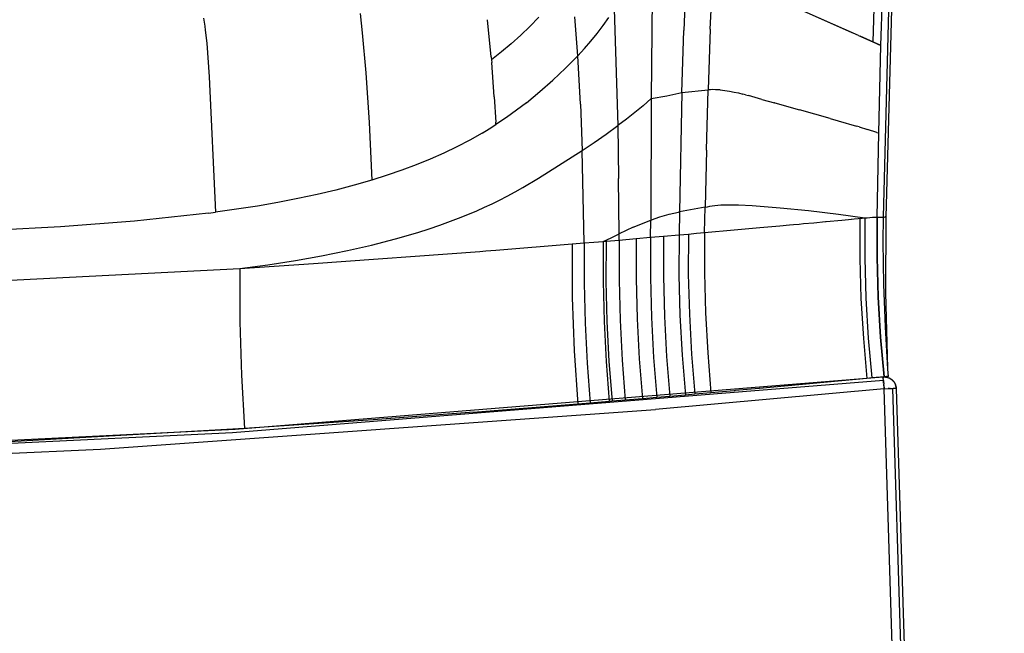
# Model space of a CAD drawing. Header units: millimetres. Extents: x 0 to 547, y 0 to 799.
# Tile 9 of 15: x 410 to 533, y 400 to 476. Entities that reach past the tile are written whole.
import ezdxf

# ---------------------------------------------------------------- set-up
doc = ezdxf.new("R2010")
doc.units = ezdxf.units.MM
doc.header["$MEASUREMENT"] = 0
doc.layers.add('Crea2D$visibili$tangenti', color=7, linetype='Continuous', true_color=0x000000)

msp = doc.modelspace()

# ---------------------------------------------------------------- linework, layer by layer
at = {"layer": 'Crea2D$visibili$tangenti'}
for p, q in [((488.87, 486.15), (488.7, 466.54)), ((518.94, 486.77), (518, 451.73)), ((493.13, 484), (492.77, 475.05)), ((517.38, 473.16), (517.74, 484.13)), ((518.44, 482.75), (517.66, 451.74)), ((496.07, 475.23), (496.36, 481.24)), ((516.54, 479.88), (516.35, 473.64)), ((484.07, 477.7), (484.5, 463.18)), ((514.58, 474.43), (506.38, 478.06)), ((506.98, 477.79), (513.75, 474.79)), ((432.76, 476.58), (432.84, 476.09)), ((432.84, 476.09), (432.92, 475.59)), ((452.31, 477.17), (452.58, 474.77)), ((468.7, 471.74), (468.24, 476.39)), ((474.63, 476.7), (473.52, 475.56)), ((479.52, 471.88), (479.15, 476.75)), ((482.67, 475.67), (483.39, 476.67)), ((432.92, 475.59), (432.98, 475.09)), ((432.98, 475.09), (433.16, 473.46)), ((452.58, 474.77), (453.02, 469.75)), ((473.52, 475.56), (472.38, 474.46)), ((481.93, 474.68), (482.67, 475.67)), ((492.52, 467.29), (492.77, 475.05)), ((496.07, 475.23), (495.79, 467.63)), ((472.38, 474.46), (471.2, 473.4)), ((480.35, 472.79), (481.16, 473.73)), ((481.16, 473.73), (481.93, 474.68)), ((514.58, 474.43), (516.35, 473.64)), ((517.27, 473.21), (514.78, 474.34)), ((516.35, 473.64), (517.38, 473.16)), ((433.16, 473.46), (433.48, 469.25)), ((469.98, 472.38), (468.73, 471.4)), ((471.2, 473.4), (469.98, 472.38)), ((479.52, 471.88), (480.35, 472.79)), ((517.11, 462.25), (517.38, 473.16)), ((468.7, 471.74), (468.73, 471.4)), ((468.73, 471.4), (468.76, 471.05)), ((477.99, 470.34), (479.52, 471.88)), ((479.86, 465.83), (479.52, 471.88)), ((469.08, 466.77), (468.76, 471.05)), ((476.41, 468.85), (477.99, 470.34)), ((433.48, 469.25), (434.25, 452.34)), ((453.02, 469.75), (453.44, 463.57)), ((474.78, 467.41), (476.41, 468.85)), ((473.1, 466.03), (474.78, 467.41)), ((492.52, 467.29), (495.79, 467.63)), ((495.58, 460.11), (495.79, 467.63)), ((496.1, 467.65), (495.79, 467.63)), ((496.4, 467.66), (496.1, 467.65)), ((496.7, 467.65), (496.4, 467.66)), ((497.01, 467.64), (496.7, 467.65)), ((497.31, 467.62), (497.01, 467.64)), ((497.31, 467.62), (497.89, 467.55)), ((497.89, 467.55), (498.46, 467.47)), ((498.46, 467.47), (499.03, 467.36)), ((469.08, 466.77), (469.28, 463.58)), ((488.7, 466.54), (487.69, 465.65)), ((488.7, 466.54), (488.62, 451.35)), ((488.7, 466.54), (490.62, 466.89)), ((490.62, 466.89), (492.52, 467.29)), ((492.52, 467.29), (492.2, 452.38)), ((499.03, 467.36), (499.59, 467.24)), ((499.59, 467.24), (500.15, 467.09)), ((500.47, 467.01), (500.15, 467.09)), ((500.47, 467.01), (500.85, 466.91)), ((502.51, 466.44), (500.85, 466.91)), ((502.51, 466.44), (504.09, 466)), ((471.86, 465.08), (470.59, 464.17)), ((473.1, 466.03), (471.86, 465.08)), ((479.86, 465.83), (480.08, 460.06)), ((487.69, 465.65), (486.65, 464.8)), ((504.11, 465.99), (504.09, 466)), ((504.11, 465.99), (507.21, 465.12)), ((511.03, 464.05), (507.21, 465.12)), ((470.59, 464.17), (469.29, 463.3)), ((485.59, 463.98), (484.5, 463.18)), ((486.65, 464.8), (485.59, 463.98)), ((511.03, 464.05), (512.03, 463.77)), ((512.04, 463.76), (512.03, 463.77)), ((512.04, 463.76), (514.31, 463.11)), ((453.44, 463.57), (453.8, 456.36)), ((467.58, 462.24), (468.44, 462.76)), ((468.44, 462.76), (469.29, 463.3)), ((469.29, 463.3), (469.28, 463.58)), ((483.06, 462.1), (484.5, 463.18)), ((484.5, 463.18), (484.6, 456.56)), ((514.67, 463.01), (514.31, 463.11)), ((514.67, 463.01), (515.72, 462.69)), ((516.88, 462.32), (515.72, 462.69)), ((466.02, 461.36), (464.42, 460.53)), ((467.58, 462.24), (466.02, 461.36)), ((481.58, 461.05), (483.06, 462.1)), ((516.88, 462.32), (517.11, 462.25)), ((516.91, 451.73), (517.11, 462.25)), ((464.42, 460.53), (462.77, 459.74)), ((474.6, 456.58), (480.08, 460.06)), ((480.08, 460.06), (481.58, 461.05)), ((480.32, 448.51), (480.08, 460.06)), ((495.58, 460.11), (495.41, 452.98)), ((461.08, 458.98), (459.33, 458.27)), ((462.77, 459.74), (461.08, 458.98)), ((457.54, 457.6), (455.69, 456.96)), ((459.33, 458.27), (457.54, 457.6)), ((453.8, 456.36), (451.58, 455.72)), ((455.69, 456.96), (453.8, 456.36)), ((472.66, 455.43), (474.6, 456.58)), ((484.67, 449.65), (484.6, 456.56)), ((449.3, 455.12), (446.95, 454.56)), ((451.58, 455.72), (449.3, 455.12)), ((471.68, 454.88), (472.66, 455.43)), ((444.54, 454.04), (442.06, 453.57)), ((446.95, 454.56), (444.54, 454.04)), ((468.81, 453.41), (469.75, 453.87)), ((469.75, 453.87), (470.68, 454.35)), ((470.68, 454.35), (471.68, 454.88)), ((439.52, 453.12), (434.25, 452.34)), ((442.06, 453.57), (439.52, 453.12)), ((466.9, 452.54), (467.86, 452.96)), ((467.86, 452.96), (468.81, 453.41)), ((495.41, 452.98), (492.2, 452.38)), ((495.35, 449.8), (495.41, 452.98)), ((495.41, 452.98), (495.71, 453.04)), ((495.71, 453.04), (496.01, 453.09)), ((496.01, 453.09), (496.32, 453.14)), ((496.32, 453.14), (496.62, 453.18)), ((496.62, 453.18), (497, 453.22)), ((497, 453.22), (497.37, 453.25)), ((497.37, 453.25), (497.74, 453.27)), ((497.74, 453.27), (498.11, 453.28)), ((498.11, 453.28), (498.84, 453.29)), ((498.84, 453.29), (499.57, 453.28)), ((499.57, 453.28), (501.29, 453.18)), ((501.29, 453.18), (504.81, 452.91)), ((504.81, 452.91), (508.34, 452.56)), ((433.37, 452.22), (424.16, 451.24)), ((433.37, 452.22), (434.25, 452.34)), ((462.3, 450.74), (464.62, 451.59)), ((464.62, 451.59), (465.77, 452.05)), ((465.77, 452.05), (466.9, 452.54)), ((488.62, 451.35), (489.19, 451.56)), ((489.19, 451.56), (489.76, 451.76)), ((489.76, 451.76), (490.33, 451.94)), ((490.33, 451.94), (490.92, 452.1)), ((490.92, 452.1), (491.5, 452.24)), ((491.5, 452.24), (492.09, 452.37)), ((492.2, 452.38), (492.09, 452.37)), ((492.2, 452.38), (492.16, 449.52)), ((508.34, 452.56), (512.07, 452.11)), ((512.07, 452.11), (515.36, 451.64)), ((512.48, 451.37), (513.32, 451.45)), ((513.32, 451.45), (513.66, 451.48)), ((513.66, 451.48), (513.72, 451.49)), ((513.72, 451.49), (514.02, 451.52)), ((514.02, 451.52), (515.03, 451.61)), ((514.76, 451.59), (514.75, 446.58)), ((515.03, 451.61), (515.36, 451.64)), ((515.36, 451.64), (515.35, 446.63)), ((515.36, 451.64), (515.65, 451.66)), ((515.65, 451.66), (516.32, 451.71)), ((516.32, 451.71), (516.71, 451.72)), ((516.71, 451.72), (516.91, 451.73)), ((516.9, 451.73), (516.89, 446.74)), ((516.9, 446.74), (516.91, 451.73)), ((516.91, 451.73), (517.57, 451.74)), ((517.57, 451.74), (517.66, 451.74)), ((517.66, 451.74), (517.63, 448.63)), ((517.68, 451.74), (517.66, 451.74)), ((517.68, 451.74), (517.69, 451.74)), ((517.7, 451.74), (517.69, 451.74)), ((517.7, 451.74), (517.72, 451.74)), ((517.74, 451.74), (517.72, 451.74)), ((517.74, 451.74), (517.75, 451.74)), ((517.76, 451.74), (517.75, 451.74)), ((517.76, 451.74), (517.77, 451.74)), ((517.77, 451.74), (517.89, 451.75)), ((517.77, 451.74), (517.77, 451.74)), ((517.92, 451.75), (517.89, 451.75)), ((517.93, 451.75), (517.92, 451.75)), ((517.92, 451.75), (517.92, 451.75)), ((517.94, 451.75), (517.93, 451.75)), ((517.93, 451.75), (517.93, 451.75)), ((517.94, 451.75), (517.96, 451.74)), ((517.96, 451.74), (517.97, 451.74)), ((518, 451.72), (517.96, 442.29)), ((517.99, 451.74), (517.97, 451.74)), ((517.99, 451.74), (517.99, 451.74)), ((517.99, 451.74), (518, 451.73)), ((517.99, 451.74), (517.99, 451.74)), ((518, 451.73), (518, 451.73)), ((518, 451.73), (518, 451.73)), ((518, 451.72), (518, 451.73)), ((518, 451.73), (518, 451.73)), ((518, 451.73), (518, 451.73)), ((518, 451.72), (518, 451.72)), ((414.91, 450.51), (405.66, 450.02)), ((424.16, 451.24), (414.91, 450.51)), ((459.54, 449.83), (460.93, 450.27)), ((460.93, 450.27), (462.3, 450.74)), ((486.45, 450.48), (485.56, 450.08)), ((486.45, 450.48), (488.62, 451.35)), ((488.61, 449.21), (488.62, 451.35)), ((499.03, 450.13), (502.24, 450.42)), ((502.24, 450.42), (504.75, 450.65)), ((504.75, 450.65), (505.97, 450.76)), ((505.97, 450.76), (506.44, 450.8)), ((506.44, 450.8), (507.16, 450.87)), ((507.16, 450.87), (507.71, 450.92)), ((507.71, 450.92), (508.98, 451.04)), ((508.98, 451.04), (510.44, 451.18)), ((510.44, 451.18), (510.54, 451.19)), ((510.54, 451.19), (512.48, 451.37)), ((516.89, 451.07), (516.9, 451.08)), ((453.75, 448.24), (456.75, 449.02)), ((456.75, 449.02), (459.54, 449.83)), ((482.68, 448.71), (483.69, 449.16)), ((483.69, 449.16), (484.67, 449.65)), ((485.56, 450.08), (484.67, 449.65)), ((484.68, 448.87), (484.67, 449.65)), ((484.68, 448.87), (486.82, 449.06)), ((486.82, 449.06), (486.81, 444.05)), ((486.82, 449.06), (488.61, 449.21)), ((488.61, 449.21), (488.6, 444.2)), ((488.61, 449.21), (490.22, 449.35)), ((490.22, 449.35), (490.21, 444.34)), ((490.22, 449.35), (492.16, 449.52)), ((492.16, 449.52), (492.15, 444.51)), ((492.16, 449.52), (493.33, 449.62)), ((493.33, 449.62), (493.32, 444.61)), ((493.33, 449.62), (494.34, 449.71)), ((494.34, 449.71), (495.35, 449.8)), ((495.35, 449.8), (495.34, 444.79)), ((495.35, 449.8), (499.03, 450.13)), ((450.74, 447.56), (453.75, 448.24)), ((469.29, 447.62), (478.8, 448.39)), ((478.8, 448.39), (480.32, 448.51)), ((478.8, 448.39), (478.82, 441.71)), ((480.32, 448.51), (480.31, 443.5)), ((480.32, 448.51), (481.52, 448.61)), ((481.52, 448.61), (482.68, 448.71)), ((482.68, 448.71), (483.04, 448.74)), ((482.68, 448.71), (482.68, 443.7)), ((483.04, 448.74), (483.03, 443.73)), ((483.04, 448.74), (484.68, 448.87)), ((484.68, 448.87), (484.67, 443.87)), ((517.63, 448.63), (517.69, 443.32)), ((444.25, 446.33), (447.5, 446.91)), ((446.48, 445.93), (467.28, 447.46)), ((447.5, 446.91), (450.74, 447.56)), ((467.28, 447.46), (468.01, 447.52)), ((468.01, 447.52), (469.29, 447.62)), ((514.75, 446.58), (514.89, 441.57)), ((515.35, 446.63), (515.5, 441.63)), ((516.89, 446.74), (517.03, 441.74)), ((517.04, 441.75), (516.9, 446.74)), ((362.51, 441.54), (437.29, 445.31)), ((437.29, 445.31), (446.48, 445.93)), ((437.29, 445.31), (440.78, 445.79)), ((437.29, 445.31), (437.3, 438.65)), ((440.78, 445.79), (444.25, 446.33)), ((486.81, 444.05), (486.93, 439.04)), ((488.6, 444.2), (488.73, 439.19)), ((490.21, 444.34), (490.34, 439.33)), ((492.15, 444.51), (492.28, 439.5)), ((493.32, 444.61), (493.45, 439.6)), ((495.34, 444.79), (495.47, 439.78)), ((480.31, 443.5), (480.43, 438.5)), ((482.68, 443.7), (482.8, 438.69)), ((483.03, 443.73), (483.16, 438.72)), ((484.67, 443.87), (484.79, 438.86)), ((517.69, 443.32), (517.89, 438.02)), ((478.82, 441.71), (479.06, 435.04)), ((514.89, 441.57), (515.19, 436.57)), ((515.5, 441.63), (515.79, 436.63)), ((517.03, 441.74), (517.33, 436.76)), ((517.34, 436.76), (517.04, 441.75)), ((517.96, 442.29), (518.21, 432.87)), ((488.73, 439.19), (488.99, 434.19)), ((490.34, 439.33), (490.6, 434.33)), ((492.28, 439.5), (492.55, 434.5)), ((493.45, 439.6), (493.72, 434.6)), ((495.47, 439.78), (495.74, 434.78)), ((437.3, 438.65), (437.5, 431.98)), ((480.43, 438.5), (480.69, 433.5)), ((482.8, 438.69), (483.05, 433.69)), ((483.16, 438.72), (483.41, 433.72)), ((484.79, 438.86), (485.05, 433.86)), ((486.93, 439.04), (487.2, 434.04)), ((517.89, 438.02), (518.22, 432.73)), ((515.79, 436.63), (516.24, 431.64)), ((517.33, 436.76), (517.78, 431.79)), ((517.79, 431.79), (517.34, 436.76)), ((515.19, 436.57), (515.63, 431.58)), ((479.06, 435.04), (479.54, 428.38)), ((488.99, 434.19), (489.39, 429.2)), ((490.6, 434.33), (491, 429.34)), ((492.55, 434.5), (492.95, 429.51)), ((493.72, 434.6), (494.12, 429.61)), ((495.74, 434.78), (496.15, 429.79)), ((480.69, 433.5), (481.07, 428.5)), ((483.05, 433.69), (483.44, 428.7)), ((483.41, 433.72), (483.8, 428.73)), ((485.05, 433.86), (485.45, 428.87)), ((487.2, 434.04), (487.59, 429.05)), ((436.73, 425.24), (517.64, 431.77)), ((437.5, 431.98), (437.88, 425.32)), ((517.86, 431.8), (516.24, 431.64)), ((517.64, 431.77), (517.65, 431.75)), ((517.65, 431.75), (517.65, 431.73)), ((517.65, 431.73), (517.65, 431.71)), ((517.66, 431.65), (517.69, 431.77)), ((517.69, 431.77), (517.74, 431.77)), ((517.74, 431.77), (517.8, 431.77)), ((517.8, 431.77), (517.85, 431.77)), ((517.85, 431.77), (517.9, 431.77)), ((518.08, 431.82), (517.86, 431.8)), ((517.9, 431.77), (517.95, 431.76)), ((517.95, 431.76), (518.01, 431.76)), ((518.01, 431.76), (518.06, 431.75)), ((518.06, 431.75), (518.11, 431.74)), ((518.12, 431.82), (518.08, 431.82)), ((518.11, 431.74), (518.16, 431.73)), ((518.14, 431.82), (518.12, 431.82)), ((518.17, 431.83), (518.14, 431.82)), ((518.18, 431.76), (518.14, 431.73)), ((518.16, 431.73), (518.21, 431.71)), ((518.19, 431.83), (518.17, 431.83)), ((518.18, 431.76), (518.29, 431.83)), ((518.22, 431.83), (518.19, 431.83)), ((518.21, 431.71), (518.26, 431.7)), ((518.22, 432.73), (518.29, 431.83)), ((518.24, 431.83), (518.22, 431.83)), ((518.27, 431.83), (518.24, 431.83)), ((518.29, 431.83), (518.27, 431.83)), ((517.69, 431.34), (436.38, 424.79)), ((515.63, 431.58), (502.21, 430.33)), ((516.24, 431.64), (515.63, 431.58)), ((517.66, 431.65), (517.66, 431.62)), ((517.69, 431.34), (517.66, 431.62)), ((517.69, 431.34), (517.69, 431.29)), ((517.69, 431.29), (517.69, 431.29)), ((517.69, 431.29), (517.7, 431.24)), ((517.72, 431), (517.7, 431.24)), ((517.7, 431.24), (517.73, 430.93)), ((517.73, 430.93), (517.73, 430.93)), ((517.73, 430.93), (517.73, 430.86)), ((517.78, 430.36), (517.73, 430.86)), ((517.75, 430.72), (517.78, 430.37)), ((518.26, 431.7), (518.31, 431.68)), ((518.31, 431.68), (518.36, 431.66)), ((518.36, 431.66), (518.41, 431.64)), ((518.42, 431.63), (518.39, 431.65)), ((518.41, 431.64), (518.45, 431.62)), ((518.46, 431.62), (518.42, 431.63)), ((518.45, 431.62), (518.5, 431.59)), ((518.5, 431.59), (518.46, 431.61)), ((518.5, 431.59), (518.55, 431.57)), ((518.55, 431.57), (518.5, 431.59)), ((518.55, 431.57), (518.59, 431.54)), ((518.59, 431.54), (518.55, 431.57)), ((518.59, 431.54), (518.63, 431.51)), ((518.63, 431.51), (518.68, 431.48)), ((518.7, 431.47), (518.66, 431.5)), ((518.68, 431.48), (518.72, 431.45)), ((518.73, 431.44), (518.7, 431.47)), ((518.72, 431.45), (518.76, 431.42)), ((518.77, 431.4), (518.73, 431.44)), ((518.76, 431.42), (518.8, 431.38)), ((518.77, 431.4), (518.81, 431.37)), ((518.8, 431.38), (518.84, 431.35)), ((518.81, 431.37), (518.85, 431.34)), ((518.84, 431.35), (518.87, 431.31)), ((518.85, 431.34), (518.88, 431.3)), ((518.87, 431.31), (518.91, 431.27)), ((518.88, 431.3), (518.92, 431.26)), ((518.91, 431.27), (518.94, 431.23)), ((518.92, 431.26), (518.95, 431.22)), ((518.94, 431.23), (518.98, 431.19)), ((518.95, 431.22), (518.98, 431.18)), ((518.98, 431.19), (519.01, 431.15)), ((518.98, 431.18), (519.01, 431.14)), ((519.01, 431.15), (519.04, 431.11)), ((519.01, 431.14), (519.04, 431.1)), ((519.04, 431.11), (519.06, 431.06)), ((519.04, 431.1), (519.07, 431.06)), ((519.06, 431.06), (519.09, 431.02)), ((519.07, 431.05), (519.09, 431.02)), ((519.09, 431.02), (519.12, 430.97)), ((519.09, 431.02), (519.11, 430.99)), ((519.11, 430.98), (519.13, 430.95)), ((519.12, 430.97), (519.14, 430.93)), ((519.13, 430.95), (519.14, 430.92)), ((519.14, 430.93), (519.16, 430.88)), ((519.16, 430.88), (519.18, 430.83)), ((519.18, 430.83), (519.16, 430.88)), ((519.18, 430.83), (519.2, 430.78)), ((519.2, 430.78), (519.18, 430.83)), ((519.2, 430.78), (519.22, 430.73)), ((519.22, 430.73), (519.2, 430.78)), ((519.22, 430.73), (519.23, 430.68)), ((519.23, 430.68), (519.22, 430.73)), ((519.23, 430.68), (519.25, 430.63)), ((519.24, 430.63), (519.23, 430.68)), ((519.26, 430.58), (519.24, 430.63)), ((519.25, 430.63), (519.26, 430.58)), ((519.26, 430.58), (519.27, 430.53)), ((519.27, 430.53), (519.26, 430.58)), ((519.27, 430.53), (519.28, 430.48)), ((519.27, 430.48), (519.27, 430.53)), ((519.28, 430.48), (519.28, 430.42)), ((517.79, 430.29), (489.22, 427.69)), ((491, 429.34), (489.39, 429.2)), ((492.95, 429.51), (491, 429.34)), ((494.12, 429.61), (492.95, 429.51)), ((496.15, 429.79), (494.12, 429.61)), ((499.05, 430.04), (496.15, 429.79)), ((499.17, 430.06), (499.05, 430.04)), ((502.19, 430.33), (499.17, 430.06)), ((502.21, 430.33), (502.19, 430.33)), ((517.78, 430.36), (517.79, 430.29)), ((517.79, 430.29), (518.3, 430.31)), ((531.29, 0), (517.79, 430.29)), ((518.33, 430.31), (518.3, 430.31)), ((518.33, 430.31), (518.37, 430.31)), ((518.4, 430.31), (518.37, 430.31)), ((518.4, 430.31), (518.44, 430.31)), ((518.46, 430.31), (518.44, 430.31)), ((518.46, 430.31), (518.51, 430.31)), ((518.53, 430.31), (518.51, 430.31)), ((518.53, 430.31), (518.57, 430.32)), ((518.59, 430.32), (518.57, 430.32)), ((518.59, 430.32), (518.64, 430.32)), ((518.65, 430.32), (518.64, 430.32)), ((518.65, 430.32), (518.7, 430.32)), ((518.71, 430.32), (518.7, 430.32)), ((518.71, 430.32), (518.87, 430.32)), ((532.37, 0), (518.87, 430.32)), ((518.87, 430.32), (518.92, 430.32)), ((518.96, 430.32), (518.92, 430.32)), ((519, 430.32), (518.96, 430.32)), ((518.96, 430.32), (518.96, 430.32)), ((519, 430.32), (519.01, 430.32)), ((519.05, 430.32), (519.01, 430.32)), ((519.08, 430.32), (519.05, 430.32)), ((519.05, 430.32), (519.05, 430.32)), ((519.08, 430.32), (519.09, 430.32)), ((519.12, 430.32), (519.09, 430.32)), ((519.12, 430.32), (519.13, 430.32)), ((519.15, 430.32), (519.13, 430.32)), ((519.15, 430.32), (519.16, 430.32)), ((519.18, 430.32), (519.16, 430.32)), ((519.18, 430.32), (519.19, 430.32)), ((519.21, 430.32), (519.19, 430.32)), ((519.23, 430.32), (519.21, 430.32)), ((519.21, 430.32), (519.21, 430.32)), ((519.23, 430.32), (519.24, 430.32)), ((519.27, 430.32), (519.24, 430.32)), ((519.27, 430.32), (532.79, 0)), ((519.28, 430.43), (519.28, 430.47)), ((519.28, 430.4), (519.28, 430.43)), ((519.28, 430.42), (519.29, 430.37)), ((519.29, 430.36), (519.28, 430.39)), ((519.29, 430.37), (519.29, 430.32)), ((519.29, 430.32), (532.79, 0)), ((479.54, 428.38), (467, 427.39)), ((481.07, 428.5), (479.54, 428.38)), ((483.44, 428.7), (481.07, 428.5)), ((483.8, 428.73), (483.44, 428.7)), ((485.45, 428.87), (483.8, 428.73)), ((487.59, 429.05), (485.45, 428.87)), ((489.39, 429.2), (487.59, 429.05)), ((419.91, 422.73), (489.22, 427.69)), ((465.97, 427.31), (453.94, 426.42)), ((467, 427.39), (465.97, 427.31)), ((453.94, 426.42), (437.88, 425.32)), ((436.38, 424.79), (354.91, 420.86)), ((355.65, 421.31), (436.73, 425.24)), ((437.88, 425.32), (393.24, 422.82)), ((350.48, 419.66), (419.91, 422.73))]:
    msp.add_line(p, q, dxfattribs=at)

doc.saveas('drawing.dxf')
